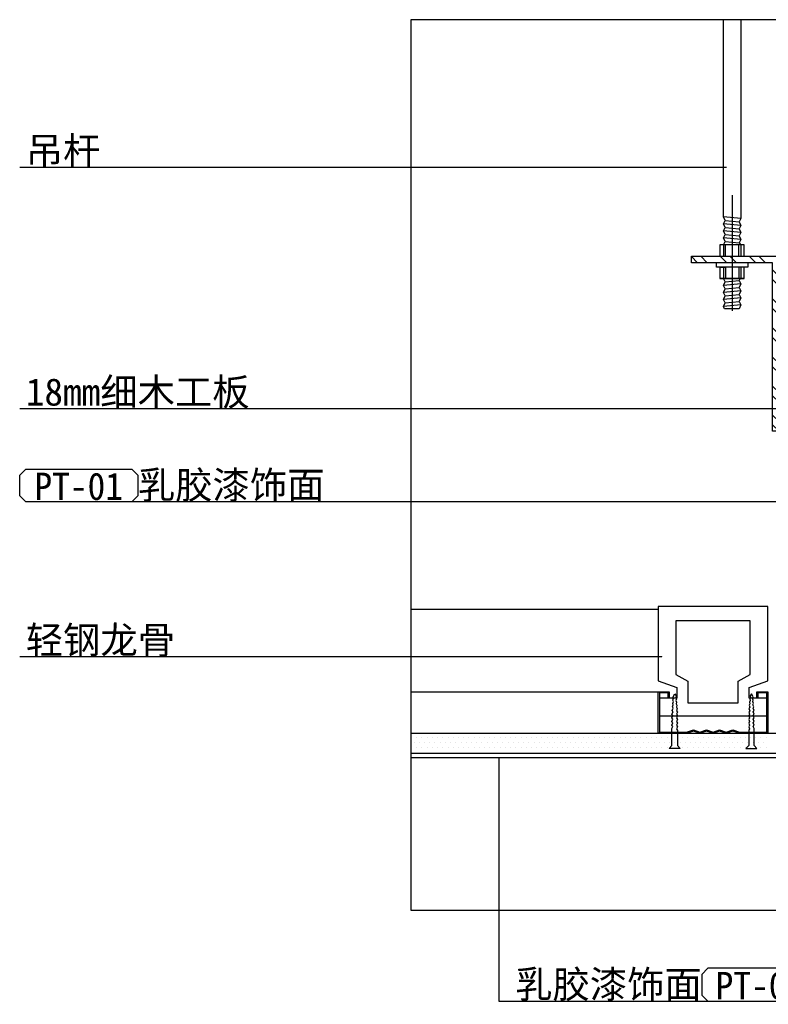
# Model space of a CAD drawing. Header units: millimetres. Extents: x 136 to 1233, y 1496 to 1946.
# Tile 1 of 6: x 136 to 477, y 1496 to 1946. Entities that reach past the tile are written whole.
import ezdxf

# ---------------------------------------------------------------- set-up
doc = ezdxf.new("R2010")
doc.units = ezdxf.units.MM
doc.header["$LTSCALE"] = 5
doc.linetypes.add('DASH', pattern=[0.35, 0.25, -0.1])
doc.layers.get('Defpoints').update_dxf_attribs({"color": 8})
for name, color, linetype in [('8', 8, 'Continuous'), ('A-建筑-拆墙', 251, 'Continuous'), ('E--图例', 3, 'Continuous'), ('E-文本', 7, 'Continuous'), ('F-文本', 61, 'Continuous'), ('Q-立面-完成面造型线', 6, 'Continuous'), ('Q-立面-次粗线', 31, 'Continuous'), ('Q-立面-粗线', 30, 'Continuous')]:
    doc.layers.add(name, color=color, linetype=linetype)
doc.styles.add('-宋体', font='SimSun.ttf', dxfattribs={"width": 0.8})
doc.styles.get("Standard").update_dxf_attribs({"font": 'SimSun.ttf'})
doc.styles.add('TXT', font='gbenor.shx', dxfattribs={"width": 0.7})
doc.dimstyles.new('1', dxfattribs={"dimscale": 0, "dimtxt": 2.5, "dimasz": 1.5, "dimexe": 1, "dimexo": 0, "dimgap": 0.3, "dimtad": 1, "dimdec": 0, "dimzin": 0, "dimdsep": 46, "dimtxsty": 'Standard', "dimblk": 'ARCHTICK', "dimcen": 0.09, "dimclrd": 8, "dimclre": 8, "dimclrt": 4, "dimadec": 0, "dimazin": 0, "dimtfac": 1, "dimtdec": 0, "dimtix": 1, "dimtofl": 0, "dimtmove": 2, "dimatfit": 3, "dimldrblk": 'DOTSMALL', "dimfxl": 5, "dimfxlon": 1, "dimtolj": 1, "dimtzin": 0, "dimarcsym": 0})

# ---------------------------------------------------------------- blocks, each defined once
blk = doc.blocks.new('*E6')
at = {"layer": '8'}
h = blk.add_hatch(dxfattribs=at)
h.set_pattern_fill('ANSI32', color=256, scale=5, style=0)
h.set_pattern_definition([(135, (1175299.3576, -805799.0824), (1.3258252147, 1.3258252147), []), (135, (1175298.4737, -805799.0824), (1.3258252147, 1.3258252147), [])])
h.paths.add_polyline_path([(8, 0), (7.4, 0), (7.4, 15.4), (0, 15.4), (0, 16), (8, 16)])
for p, q in [((3.7, 21.559), (3.7, 11.008)), ((4.5, 19.44), (2.9, 19.6)), ((4.5, 18.8), (2.9, 18.96)), ((3.052, 19.264), (4.348, 19.135)), ((4.5, 18.16), (2.9, 18.32)), ((3.052, 18.624), (4.348, 18.495)), ((4.5, 17.52), (2.9, 17.68)), ((3.052, 17.984), (4.348, 17.855)), ((3.052, 17.344), (4.348, 17.215)), ((2.9, 17.04), (2.9, 16)), ((3.1, 16), (3.1, 17.04)), ((4.3, 16), (4.3, 17.04)), ((4.5, 17.04), (4.5, 16)), ((5.64, 15.4), (2.759, 15.4)), ((2.647, 15), (3.02, 15)), ((2.9, 15), (2.9, 13.96)), ((3.1, 15), (3.1, 13.96)), ((4.3, 15), (4.3, 13.96)), ((4.5, 15), (4.5, 13.96)), ((4.791, 13.96), (2.59, 13.96)), ((3.052, 13.656), (4.347, 13.785)), ((4.5, 13.48), (2.9, 13.32)), ((4.5, 12.84), (2.9, 12.68)), ((3.052, 13.016), (4.347, 13.145)), ((4.5, 12.2), (2.9, 12.04)), ((3.052, 12.376), (4.347, 12.505)), ((3.052, 11.736), (4.347, 11.865)), ((4.5, 11.56), (2.9, 11.4)), ((4.336, 11.2), (3, 11.2))]:
    blk.add_line(p, q, dxfattribs=at)
for points in [[(2.9, 17.04), (3.052, 17.344), (2.9, 17.68), (3.052, 17.984), (2.9, 18.32), (3.052, 18.624), (2.9, 18.96), (3.052, 19.264), (2.9, 19.6), (2.9, 37.605)], [(4.5, 37.605), (4.5, 19.44), (4.348, 19.135), (4.5, 18.8), (4.348, 18.495), (4.5, 18.16), (4.348, 17.855), (4.5, 17.52), (4.348, 17.215), (4.5, 17.04)], [(8, 0), (7.4, 0), (7.4, 15.4), (0, 15.4), (0, 16), (8, 16), (8, 0)], [(5.14, 15.4), (5.14, 15), (2.259, 15), (2.259, 15.4)], [(3, 11.2), (2.9, 11.4), (3.052, 11.736), (2.9, 12.04), (3.052, 12.376), (2.9, 12.68), (3.052, 13.016), (2.9, 13.32), (3.052, 13.656), (2.9, 13.96)], [(4.427, 13.96), (4.347, 13.785), (4.5, 13.48), (4.347, 13.145), (4.5, 12.84), (4.347, 12.505), (4.5, 12.2), (4.347, 11.865), (4.5, 11.56), (4.336, 11.2)]]:
    blk.add_lwpolyline(points, dxfattribs=at)
for points in [[(4.791, 17.04), (2.59, 17.04), (2.59, 16), (4.791, 16)], [(4.791, 15), (2.59, 15), (2.59, 13.96), (4.791, 13.96)]]:
    blk.add_lwpolyline(points, close=True, dxfattribs=at)
blk = doc.blocks.new('A$C09D450D1')
at = {"layer": '8'}
for p, q in [((-50, 24), (-50, 58)), ((-50, 58), (0, 58)), ((0, 58), (0, 24)), ((-42, 26.86), (-42, 51.32)), ((-42, 51.32), (-8, 51.32)), ((-8, 51.32), (-8, 26.86)), ((-41.5, 21), (-50, 24)), ((-36.5, 23.86), (-42, 26.86)), ((-36.5, 14), (-36.5, 23.86)), ((-8, 26.86), (-13.5, 23.86)), ((-13.5, 23.86), (-13.5, 14)), ((0, 24), (-8.5, 21)), ((-45, 19), (-50, 19)), ((-50, 19), (-50, 0)), ((-49.5, 0.5), (-49.5, 18.5)), ((-49.5, 18.5), (-45.5, 18.5)), ((-45.5, 18.5), (-45.5, 16)), ((-45, 16), (-45, 19)), ((-43.25, 16.67), (-42.51, 18)), ((-42.51, 18), (-41.88, 17.18)), ((-41.5, 16), (-41.5, 21)), ((-8.5, 21), (-8.5, 16)), ((-7.49, 18), (-8.12, 17.18)), ((-6.75, 16.67), (-7.49, 18)), ((0, 19), (-5, 19)), ((-5, 19), (-5, 16)), ((-4.5, 16), (-4.5, 18.5)), ((-4.5, 18.5), (-0.5, 18.5)), ((-0.5, 18.5), (-0.5, 0.5)), ((0, 0), (0, 19)), ((-49.5, 8), (-49.5, 16)), ((-49.5, 16), (-41.5, 16)), ((-45.5, 16), (-45, 16)), ((-43.43, 13.65), (-43.11, 14.51)), ((-43.17, 13.01), (-43.43, 13.65)), ((-43.32, 15.17), (-43, 16.03)), ((-43.11, 14.51), (-43.32, 15.17)), ((-43, 16.03), (-43.25, 16.67)), ((-41.88, 17.18), (-42.04, 16.38)), ((-42.04, 16.38), (-41.77, 15.74)), ((-41.77, 15.74), (-41.96, 14.93)), ((-41.96, 14.93), (-41.64, 14.31)), ((-41.64, 14.31), (-41.81, 13.51)), ((-41.81, 13.51), (-41.48, 12.85)), ((-13.5, 14), (-36.5, 14)), ((-8.19, 13.51), (-8.52, 12.85)), ((-8.5, 16), (-0.5, 16)), ((-8.04, 14.93), (-8.36, 14.31)), ((-8.36, 14.31), (-8.19, 13.51)), ((-7.96, 16.38), (-8.23, 15.74)), ((-8.23, 15.74), (-8.04, 14.93)), ((-8.12, 17.18), (-7.96, 16.38)), ((-7, 16.03), (-6.75, 16.67)), ((-6.68, 15.17), (-7, 16.03)), ((-6.89, 14.51), (-6.68, 15.17)), ((-6.57, 13.65), (-6.89, 14.51)), ((-6.83, 13.01), (-6.57, 13.65)), ((-5, 16), (-4.5, 16)), ((-0.5, 16), (-0.5, 8)), ((-43.76, 8.82), (-43.25, 9.79)), ((-43.69, 10.46), (-43.23, 11.43)), ((-43.25, 9.79), (-43.69, 10.46)), ((-43.58, 12.07), (-43.17, 13.01)), ((-43.23, 11.43), (-43.58, 12.07)), ((-41.48, 12.85), (-41.77, 11.96)), ((-41.77, 11.96), (-41.35, 11.31)), ((-41.35, 11.31), (-41.75, 10.35)), ((-41.75, 10.35), (-41.26, 9.67)), ((-41.26, 9.67), (-41.66, 8.7)), ((-8.25, 10.35), (-8.74, 9.67)), ((-8.74, 9.67), (-8.34, 8.7)), ((-8.23, 11.96), (-8.65, 11.31)), ((-8.65, 11.31), (-8.25, 10.35)), ((-8.52, 12.85), (-8.23, 11.96)), ((-6.42, 12.07), (-6.83, 13.01)), ((-6.77, 11.43), (-6.42, 12.07)), ((-6.31, 10.46), (-6.77, 11.43)), ((-6.75, 9.79), (-6.31, 10.46)), ((-6.24, 8.82), (-6.75, 9.79)), ((-0.5, 8), (-49.5, 8)), ((-43.35, 8.13), (-43.76, 8.82)), ((-43.76, 7.14), (-43.35, 8.13)), ((-43.35, 6.44), (-43.76, 7.14)), ((-43.76, 5.47), (-43.35, 6.44)), ((-43.35, 4.77), (-43.76, 5.47)), ((-43.76, 3.8), (-43.35, 4.77)), ((-41.26, 8), (-41.68, 7.04)), ((-41.68, 7.04), (-41.26, 6.33)), ((-41.26, 6.33), (-41.68, 5.37)), ((-41.68, 5.37), (-41.26, 4.67)), ((-41.26, 4.67), (-41.68, 3.7)), ((-41.66, 8.7), (-41.26, 8)), ((-8.34, 8.7), (-8.74, 8)), ((-8.74, 8), (-8.32, 7.04)), ((-8.32, 7.04), (-8.74, 6.33)), ((-8.74, 6.33), (-8.32, 5.37)), ((-8.32, 5.37), (-8.74, 4.67)), ((-8.74, 4.67), (-8.32, 3.7)), ((-6.65, 8.13), (-6.24, 8.82)), ((-6.24, 7.14), (-6.65, 8.13)), ((-6.65, 6.44), (-6.24, 7.14)), ((-6.24, 5.47), (-6.65, 6.44)), ((-6.65, 4.77), (-6.24, 5.47)), ((-6.24, 3.8), (-6.65, 4.77)), ((-50, 0), (-37, 0)), ((-37.08, 0.5), (-49.5, 0.5)), ((-43.35, 3.1), (-43.76, 3.8)), ((-43.76, 2.14), (-43.35, 3.1)), ((-43.76, 2.14), (-43.76, 2.14)), ((-43.76, -5.63), (-43.76, 2.14)), ((-41.68, 3.7), (-41.26, 2.99)), ((-41.26, 2.99), (-41.68, 2.06)), ((-41.68, 2.06), (-41.26, 1.33)), ((-41.26, 1.33), (-41.26, -5.63)), ((-34, 1.53), (-37.08, 0.5)), ((-37, 0), (-34, 1)), ((-31, 0.53), (-34, 1.53)), ((-34, 1), (-31, 0)), ((-28, 1.53), (-31, 0.53)), ((-31, 0), (-28, 1)), ((-25, 0.53), (-28, 1.53)), ((-28, 1), (-25, 0)), ((-22, 1.53), (-25, 0.53)), ((-25, 0), (-22, 1)), ((-19, 0.53), (-22, 1.53)), ((-22, 1), (-19, 0)), ((-16, 1.53), (-19, 0.53)), ((-19, 0), (-16, 1)), ((-12.92, 0.5), (-16, 1.53)), ((-16, 1), (-13, 0)), ((-13, 0), (0, 0)), ((-0.5, 0.5), (-12.92, 0.5)), ((-8.32, 3.7), (-8.74, 2.99)), ((-8.74, 2.99), (-8.32, 2.06)), ((-8.32, 2.06), (-8.74, 1.33)), ((-8.74, 1.33), (-8.74, -5.63)), ((-6.65, 3.1), (-6.24, 3.8)), ((-6.24, 2.14), (-6.65, 3.1)), ((-6.24, 2.14), (-6.24, 2.14)), ((-6.24, -5.63), (-6.24, 2.14)), ((-45.01, -7), (-43.76, -5.63)), ((-40.01, -7), (-45.01, -7)), ((-41.26, -5.63), (-40.01, -7)), ((-8.74, -5.63), (-9.99, -7)), ((-9.99, -7), (-4.99, -7)), ((-4.99, -7), (-6.24, -5.63))]:
    blk.add_line(p, q, dxfattribs=at)
blk = doc.blocks.new('*E7')
at = {"layer": '8'}
for p, q in [((0, 12.743), (22.594, 12.743)), ((22.594, 5.15), (0, 5.15))]:
    blk.add_line(p, q, dxfattribs=at)
at = {"layer": '8', "extrusion": (0, 0, -1), "xscale": 0.1999999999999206, "yscale": 0.1999999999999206, "zscale": -0.1999999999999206}
blk.add_blockref('A$C09D450D1', (-22.594, 1.4), dxfattribs=at)
blk = doc.blocks.new('_ArchTick')
at = {"color": 0, "linetype": 'ByBlock', "const_width": 0.15}
blk.add_lwpolyline([(-0.5, -0.5), (0.5, 0.5)], dxfattribs=at)
blk = doc.blocks.new('材料编号1')
at = {"layer": 'E--图例', "color": 3}
blk.add_lwpolyline([(8.715, -1.898), (8.715, -0.637), (8.346, -0.267), (1.889, -0.267), (1.52, -0.637), (1.52, -1.898), (1.889, -2.267), (8.346, -2.267)], close=True, dxfattribs=at)
at = {"layer": 'E-文本', "style": 'TXT', "width": 0.7}
blk.add_attdef('编号', (1.608, -2.296), '', height=2, dxfattribs=at)

msp = doc.modelspace()

# ---------------------------------------------------------------- linework, layer by layer
at = {"layer": 'Defpoints', "linetype": 'Continuous'}
msp.add_lwpolyline([(314.26, 1538.82), (1065.55, 1538.82), (1065.55, 1945.57), (314.26, 1945.57)], close=True, dxfattribs=at)
at = {"layer": 'Q-立面-完成面造型线', "ltscale": 0.2}
msp.add_line((314.26, 1608.54, 6.89), (711.42, 1608.54, 6.89), dxfattribs=at)
at = {"layer": 'Q-立面-次粗线', "ltscale": 0.2}
for p, q in [((314.26, 1619.54, 6.89), (709.42, 1619.54, 6.89)), ((314.54, 1617.69, 6.89), (314.54, 1617.69, 6.89)), ((315.73, 1615.31, 6.89), (315.73, 1615.31, 6.89)), ((316.92, 1617.69, 6.89), (316.92, 1617.69, 6.89)), ((318.11, 1615.31, 6.89), (318.11, 1615.31, 6.89)), ((319.3, 1617.69, 6.89), (319.3, 1617.69, 6.89)), ((320.49, 1615.31, 6.89), (320.49, 1615.31, 6.89)), ((321.68, 1617.69, 6.89), (321.68, 1617.69, 6.89)), ((322.87, 1615.31, 6.89), (322.87, 1615.31, 6.89)), ((324.06, 1617.69, 6.89), (324.06, 1617.69, 6.89)), ((325.25, 1615.31, 6.89), (325.25, 1615.31, 6.89)), ((326.44, 1617.69, 6.89), (326.44, 1617.69, 6.89)), ((327.64, 1615.31, 6.89), (327.64, 1615.31, 6.89)), ((328.83, 1617.69, 6.89), (328.83, 1617.69, 6.89)), ((330.02, 1615.31, 6.89), (330.02, 1615.31, 6.89)), ((331.21, 1617.69, 6.89), (331.21, 1617.69, 6.89)), ((332.4, 1615.31, 6.89), (332.4, 1615.31, 6.89)), ((333.59, 1617.69, 6.89), (333.59, 1617.69, 6.89)), ((334.78, 1615.31, 6.89), (334.78, 1615.31, 6.89)), ((335.97, 1617.69, 6.89), (335.97, 1617.69, 6.89)), ((337.16, 1615.31, 6.89), (337.16, 1615.31, 6.89)), ((338.35, 1617.69, 6.89), (338.35, 1617.69, 6.89)), ((339.54, 1615.31, 6.89), (339.54, 1615.31, 6.89)), ((340.73, 1617.69, 6.89), (340.73, 1617.69, 6.89)), ((341.92, 1615.31, 6.89), (341.92, 1615.31, 6.89)), ((343.11, 1617.69, 6.89), (343.11, 1617.69, 6.89)), ((344.3, 1615.31, 6.89), (344.3, 1615.31, 6.89)), ((345.49, 1617.69, 6.89), (345.49, 1617.69, 6.89)), ((346.69, 1615.31, 6.89), (346.69, 1615.31, 6.89)), ((347.88, 1617.69, 6.89), (347.88, 1617.69, 6.89)), ((349.07, 1615.31, 6.89), (349.07, 1615.31, 6.89)), ((350.26, 1617.69, 6.89), (350.26, 1617.69, 6.89)), ((351.45, 1615.31, 6.89), (351.45, 1615.31, 6.89)), ((352.64, 1617.69, 6.89), (352.64, 1617.69, 6.89)), ((353.83, 1615.31, 6.89), (353.83, 1615.31, 6.89)), ((355.02, 1617.69, 6.89), (355.02, 1617.69, 6.89)), ((356.21, 1615.31, 6.89), (356.21, 1615.31, 6.89)), ((357.4, 1617.69, 6.89), (357.4, 1617.69, 6.89)), ((358.59, 1615.31, 6.89), (358.59, 1615.31, 6.89)), ((359.78, 1617.69, 6.89), (359.78, 1617.69, 6.89)), ((360.97, 1615.31, 6.89), (360.97, 1615.31, 6.89)), ((362.16, 1617.69, 6.89), (362.16, 1617.69, 6.89)), ((363.35, 1615.31, 6.89), (363.35, 1615.31, 6.89)), ((364.54, 1617.69, 6.89), (364.54, 1617.69, 6.89)), ((365.74, 1615.31, 6.89), (365.74, 1615.31, 6.89)), ((366.93, 1617.69, 6.89), (366.93, 1617.69, 6.89)), ((368.12, 1615.31, 6.89), (368.12, 1615.31, 6.89)), ((369.31, 1617.69, 6.89), (369.31, 1617.69, 6.89)), ((370.5, 1615.31, 6.89), (370.5, 1615.31, 6.89)), ((371.69, 1617.69, 6.89), (371.69, 1617.69, 6.89)), ((372.88, 1615.31, 6.89), (372.88, 1615.31, 6.89)), ((374.07, 1617.69, 6.89), (374.07, 1617.69, 6.89)), ((375.26, 1615.31, 6.89), (375.26, 1615.31, 6.89)), ((376.45, 1617.69, 6.89), (376.45, 1617.69, 6.89)), ((377.64, 1615.31, 6.89), (377.64, 1615.31, 6.89)), ((378.83, 1617.69, 6.89), (378.83, 1617.69, 6.89)), ((380.02, 1615.31, 6.89), (380.02, 1615.31, 6.89)), ((381.21, 1617.69, 6.89), (381.21, 1617.69, 6.89)), ((382.4, 1615.31, 6.89), (382.4, 1615.31, 6.89)), ((383.59, 1617.69, 6.89), (383.59, 1617.69, 6.89)), ((384.79, 1615.31, 6.89), (384.79, 1615.31, 6.89)), ((385.98, 1617.69, 6.89), (385.98, 1617.69, 6.89)), ((387.17, 1615.31, 6.89), (387.17, 1615.31, 6.89)), ((388.36, 1617.69, 6.89), (388.36, 1617.69, 6.89)), ((389.55, 1615.31, 6.89), (389.55, 1615.31, 6.89)), ((390.74, 1617.69, 6.89), (390.74, 1617.69, 6.89)), ((391.93, 1615.31, 6.89), (391.93, 1615.31, 6.89)), ((393.12, 1617.69, 6.89), (393.12, 1617.69, 6.89)), ((394.31, 1615.31, 6.89), (394.31, 1615.31, 6.89)), ((395.5, 1617.69, 6.89), (395.5, 1617.69, 6.89)), ((396.69, 1615.31, 6.89), (396.69, 1615.31, 6.89)), ((397.88, 1617.69, 6.89), (397.88, 1617.69, 6.89)), ((399.07, 1615.31, 6.89), (399.07, 1615.31, 6.89)), ((400.26, 1617.69, 6.89), (400.26, 1617.69, 6.89)), ((401.45, 1615.31, 6.89), (401.45, 1615.31, 6.89)), ((402.64, 1617.69, 6.89), (402.64, 1617.69, 6.89)), ((403.84, 1615.31, 6.89), (403.84, 1615.31, 6.89)), ((405.03, 1617.69, 6.89), (405.03, 1617.69, 6.89)), ((406.22, 1615.31, 6.89), (406.22, 1615.31, 6.89)), ((407.41, 1617.69, 6.89), (407.41, 1617.69, 6.89)), ((408.6, 1615.31, 6.89), (408.6, 1615.31, 6.89)), ((409.79, 1617.69, 6.89), (409.79, 1617.69, 6.89)), ((410.98, 1615.31, 6.89), (410.98, 1615.31, 6.89)), ((412.17, 1617.69, 6.89), (412.17, 1617.69, 6.89)), ((413.36, 1615.31, 6.89), (413.36, 1615.31, 6.89)), ((414.55, 1617.69, 6.89), (414.55, 1617.69, 6.89)), ((415.74, 1615.31, 6.89), (415.74, 1615.31, 6.89)), ((416.93, 1617.69, 6.89), (416.93, 1617.69, 6.89)), ((418.12, 1615.31, 6.89), (418.12, 1615.31, 6.89)), ((419.31, 1617.69, 6.89), (419.31, 1617.69, 6.89)), ((420.5, 1615.31, 6.89), (420.5, 1615.31, 6.89)), ((421.69, 1617.69, 6.89), (421.69, 1617.69, 6.89)), ((422.89, 1615.31, 6.89), (422.89, 1615.31, 6.89)), ((424.08, 1617.69, 6.89), (424.08, 1617.69, 6.89)), ((425.27, 1615.31, 6.89), (425.27, 1615.31, 6.89)), ((426.46, 1617.69, 6.89), (426.46, 1617.69, 6.89)), ((427.65, 1615.31, 6.89), (427.65, 1615.31, 6.89)), ((428.84, 1617.69, 6.89), (428.84, 1617.69, 6.89)), ((430.03, 1615.31, 6.89), (430.03, 1615.31, 6.89)), ((431.22, 1617.69, 6.89), (431.22, 1617.69, 6.89)), ((432.41, 1615.31, 6.89), (432.41, 1615.31, 6.89)), ((433.6, 1617.69, 6.89), (433.6, 1617.69, 6.89)), ((434.79, 1615.31, 6.89), (434.79, 1615.31, 6.89)), ((435.98, 1617.69, 6.89), (435.98, 1617.69, 6.89)), ((437.17, 1615.31, 6.89), (437.17, 1615.31, 6.89)), ((438.36, 1617.69, 6.89), (438.36, 1617.69, 6.89)), ((439.55, 1615.31, 6.89), (439.55, 1615.31, 6.89)), ((440.74, 1617.69, 6.89), (440.74, 1617.69, 6.89)), ((441.94, 1615.31, 6.89), (441.94, 1615.31, 6.89)), ((443.13, 1617.69, 6.89), (443.13, 1617.69, 6.89)), ((444.32, 1615.31, 6.89), (444.32, 1615.31, 6.89)), ((445.51, 1617.69, 6.89), (445.51, 1617.69, 6.89)), ((446.7, 1615.31, 6.89), (446.7, 1615.31, 6.89)), ((447.89, 1617.69, 6.89), (447.89, 1617.69, 6.89)), ((449.08, 1615.31, 6.89), (449.08, 1615.31, 6.89)), ((450.27, 1617.69, 6.89), (450.27, 1617.69, 6.89)), ((451.46, 1615.31, 6.89), (451.46, 1615.31, 6.89)), ((452.65, 1617.69, 6.89), (452.65, 1617.69, 6.89)), ((453.84, 1615.31, 6.89), (453.84, 1615.31, 6.89)), ((455.03, 1617.69, 6.89), (455.03, 1617.69, 6.89)), ((456.22, 1615.31, 6.89), (456.22, 1615.31, 6.89)), ((457.41, 1617.69, 6.89), (457.41, 1617.69, 6.89)), ((458.6, 1615.31, 6.89), (458.6, 1615.31, 6.89)), ((459.79, 1617.69, 6.89), (459.79, 1617.69, 6.89)), ((460.99, 1615.31, 6.89), (460.99, 1615.31, 6.89)), ((462.18, 1617.69, 6.89), (462.18, 1617.69, 6.89)), ((463.37, 1615.31, 6.89), (463.37, 1615.31, 6.89)), ((464.56, 1617.69, 6.89), (464.56, 1617.69, 6.89)), ((465.75, 1615.31, 6.89), (465.75, 1615.31, 6.89)), ((466.94, 1617.69, 6.89), (466.94, 1617.69, 6.89)), ((468.13, 1615.31, 6.89), (468.13, 1615.31, 6.89)), ((469.32, 1617.69, 6.89), (469.32, 1617.69, 6.89)), ((470.51, 1615.31, 6.89), (470.51, 1615.31, 6.89)), ((471.7, 1617.69, 6.89), (471.7, 1617.69, 6.89)), ((472.89, 1615.31, 6.89), (472.89, 1615.31, 6.89)), ((474.08, 1617.69, 6.89), (474.08, 1617.69, 6.89)), ((475.27, 1615.31, 6.89), (475.27, 1615.31, 6.89)), ((476.46, 1617.69, 6.89), (476.46, 1617.69, 6.89)), ((314.26, 1610.54, 6.89), (709.42, 1610.54, 6.89)), ((314.54, 1612.92, 6.89), (314.54, 1612.92, 6.89)), ((316.92, 1612.92, 6.89), (316.92, 1612.92, 6.89)), ((319.3, 1612.92, 6.89), (319.3, 1612.92, 6.89)), ((321.68, 1612.92, 6.89), (321.68, 1612.92, 6.89)), ((324.06, 1612.92, 6.89), (324.06, 1612.92, 6.89)), ((326.44, 1612.92, 6.89), (326.44, 1612.92, 6.89)), ((328.83, 1612.92, 6.89), (328.83, 1612.92, 6.89)), ((331.21, 1612.92, 6.89), (331.21, 1612.92, 6.89)), ((333.59, 1612.92, 6.89), (333.59, 1612.92, 6.89)), ((335.97, 1612.92, 6.89), (335.97, 1612.92, 6.89)), ((338.35, 1612.92, 6.89), (338.35, 1612.92, 6.89)), ((340.73, 1612.92, 6.89), (340.73, 1612.92, 6.89)), ((343.11, 1612.92, 6.89), (343.11, 1612.92, 6.89)), ((345.49, 1612.92, 6.89), (345.49, 1612.92, 6.89)), ((347.88, 1612.92, 6.89), (347.88, 1612.92, 6.89)), ((350.26, 1612.92, 6.89), (350.26, 1612.92, 6.89)), ((352.64, 1612.92, 6.89), (352.64, 1612.92, 6.89)), ((355.02, 1612.92, 6.89), (355.02, 1612.92, 6.89)), ((357.4, 1612.92, 6.89), (357.4, 1612.92, 6.89)), ((359.78, 1612.92, 6.89), (359.78, 1612.92, 6.89)), ((362.16, 1612.92, 6.89), (362.16, 1612.92, 6.89)), ((364.54, 1612.92, 6.89), (364.54, 1612.92, 6.89)), ((366.93, 1612.92, 6.89), (366.93, 1612.92, 6.89)), ((369.31, 1612.92, 6.89), (369.31, 1612.92, 6.89)), ((371.69, 1612.92, 6.89), (371.69, 1612.92, 6.89)), ((374.07, 1612.92, 6.89), (374.07, 1612.92, 6.89)), ((376.45, 1612.92, 6.89), (376.45, 1612.92, 6.89)), ((378.83, 1612.92, 6.89), (378.83, 1612.92, 6.89)), ((381.21, 1612.92, 6.89), (381.21, 1612.92, 6.89)), ((383.59, 1612.92, 6.89), (383.59, 1612.92, 6.89)), ((385.98, 1612.92, 6.89), (385.98, 1612.92, 6.89)), ((388.36, 1612.92, 6.89), (388.36, 1612.92, 6.89)), ((390.74, 1612.92, 6.89), (390.74, 1612.92, 6.89)), ((393.12, 1612.92, 6.89), (393.12, 1612.92, 6.89)), ((395.5, 1612.92, 6.89), (395.5, 1612.92, 6.89)), ((397.88, 1612.92, 6.89), (397.88, 1612.92, 6.89)), ((400.26, 1612.92, 6.89), (400.26, 1612.92, 6.89)), ((402.64, 1612.92, 6.89), (402.64, 1612.92, 6.89)), ((405.03, 1612.92, 6.89), (405.03, 1612.92, 6.89)), ((407.41, 1612.92, 6.89), (407.41, 1612.92, 6.89)), ((409.79, 1612.92, 6.89), (409.79, 1612.92, 6.89)), ((412.17, 1612.92, 6.89), (412.17, 1612.92, 6.89)), ((414.55, 1612.92, 6.89), (414.55, 1612.92, 6.89)), ((416.93, 1612.92, 6.89), (416.93, 1612.92, 6.89)), ((419.31, 1612.92, 6.89), (419.31, 1612.92, 6.89)), ((421.69, 1612.92, 6.89), (421.69, 1612.92, 6.89)), ((424.08, 1612.92, 6.89), (424.08, 1612.92, 6.89)), ((426.46, 1612.92, 6.89), (426.46, 1612.92, 6.89)), ((428.84, 1612.92, 6.89), (428.84, 1612.92, 6.89)), ((431.22, 1612.92, 6.89), (431.22, 1612.92, 6.89)), ((433.6, 1612.92, 6.89), (433.6, 1612.92, 6.89)), ((435.98, 1612.92, 6.89), (435.98, 1612.92, 6.89)), ((438.36, 1612.92, 6.89), (438.36, 1612.92, 6.89)), ((440.74, 1612.92, 6.89), (440.74, 1612.92, 6.89)), ((443.13, 1612.92, 6.89), (443.13, 1612.92, 6.89)), ((445.51, 1612.92, 6.89), (445.51, 1612.92, 6.89)), ((447.89, 1612.92, 6.89), (447.89, 1612.92, 6.89)), ((450.27, 1612.92, 6.89), (450.27, 1612.92, 6.89)), ((452.65, 1612.92, 6.89), (452.65, 1612.92, 6.89)), ((455.03, 1612.92, 6.89), (455.03, 1612.92, 6.89)), ((457.41, 1612.92, 6.89), (457.41, 1612.92, 6.89)), ((459.79, 1612.92, 6.89), (459.79, 1612.92, 6.89)), ((462.18, 1612.92, 6.89), (462.18, 1612.92, 6.89)), ((464.56, 1612.92, 6.89), (464.56, 1612.92, 6.89)), ((466.94, 1612.92, 6.89), (466.94, 1612.92, 6.89)), ((469.32, 1612.92, 6.89), (469.32, 1612.92, 6.89)), ((471.7, 1612.92, 6.89), (471.7, 1612.92, 6.89)), ((474.08, 1612.92, 6.89), (474.08, 1612.92, 6.89)), ((476.46, 1612.92, 6.89), (476.46, 1612.92, 6.89))]:
    msp.add_line(p, q, dxfattribs=at)
at = {"layer": 'Q-立面-粗线', "linetype": 'DASH', "ltscale": 5}
msp.add_lwpolyline([(314.26, 1538.82), (1065.55, 1538.82), (1065.55, 1945.57), (314.26, 1945.57)], close=True, dxfattribs=at)

# ---------------------------------------------------------------- block references
at = {"ltscale": 0.2, "xscale": 5, "yscale": 5, "zscale": 5}
msp.add_blockref('*E6', (442.42, 1757.54, 6.89), dxfattribs=at)
at = {"layer": '8', "ltscale": 0.2, "xscale": 5, "yscale": 5, "zscale": 5}
msp.add_blockref('*E7', (314.26, 1612.54, 6.89), dxfattribs=at)
at = {"layer": 'F-文本', "color": 43}
ref = msp.add_blockref('材料编号1', (124.22, 1723.27), dxfattribs=dict(at, xscale=-7.5, yscale=7.5, zscale=7.5, rotation=180))
ref.add_attrib('编号', 'PT-01', (142.33, 1726.16), dxfattribs={"color": 7, "height": 12.5, "style": '-宋体', "width": 0.951562})
ref = msp.add_blockref('材料编号1', (512.46, 1495.19), dxfattribs=dict(at, xscale=7.5, yscale=7.5, zscale=7.5, rotation=180))
ref.add_attrib('编号', 'PT-01', (453.38, 1498.07), dxfattribs={"color": 7, "height": 12.5, "style": '-宋体', "width": 0.951562})

# ---------------------------------------------------------------- texts
at = {"layer": 'E-文本', "char_height": 12.5, "width": 336.3677, "style": '-宋体'}
for s, insert, attachment_point in [('{\\W1;吊杆}', (138.39, 1878.08), 7), ('{\\W1;18mm细木工板}', (138.39, 1767.84), 7), ('{\\W1;乳胶漆饰面}', (189.58, 1725.28), 7), ('{\\W1;轻钢龙骨}', (138.39, 1654.53), 7), ('{\\W1;乳胶漆饰面}', (447.1, 1497.19), 9)]:
    msp.add_mtext(s, dxfattribs=dict(at, insert=insert, attachment_point=attachment_point))

# ---------------------------------------------------------------- leaders
at = {"layer": 'A-建筑-拆墙'}
for points in [[(458.29, 1878.08), (135.62, 1878.08)], [(490.72, 1767.84), (135.62, 1767.84)], [(511.34, 1725.28), (186.81, 1725.28)], [(428.84, 1654.53), (135.62, 1654.53)], [(354.43, 1608.54), (354.43, 1497.19), (449.87, 1497.19)]]:
    msp.add_leader(points, dimstyle='1', override={"dimscale": 0.487633, "dimasz": 0.75, "dimtad": 0, "dimldrblk": 'Dot'}, dxfattribs=at)

doc.saveas('drawing.dxf')
